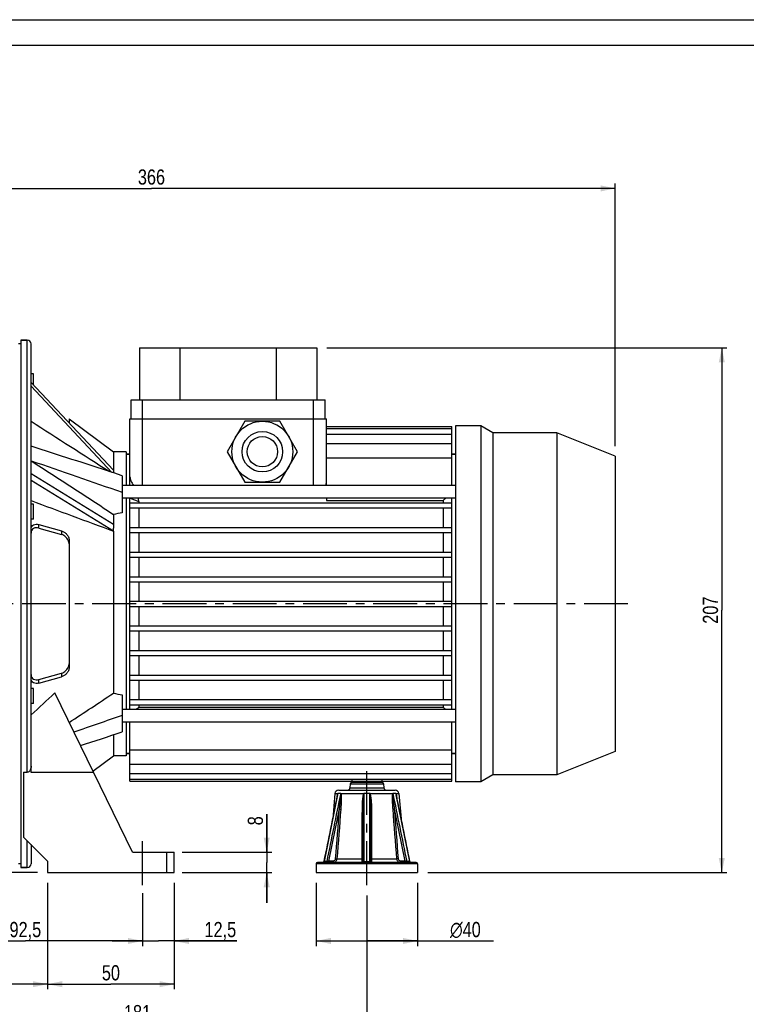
# Model space of a CAD drawing. Header units: millimetres. Extents: x 0 to 841, y 0 to 594.
# Tile 6 of 11: x 267 to 553, y 206 to 594. Entities that reach past the tile are written whole.
import ezdxf

# ---------------------------------------------------------------- set-up
doc = ezdxf.new("R2010")
doc.units = ezdxf.units.MM
doc.header["$LTSCALE"] = 46.2
doc.linetypes.add('CENTER', pattern=[0.6, 0.375, -0.075, 0.075, -0.075])
doc.layers.get('0').update_dxf_attribs({"linetype": 'CONTINUOUS'})
for name, color, linetype in [('ASSI', 7, 'CONTINUOUS'), ('GEOM', 7, 'CONTINUOUS'), ('QUOTE', 7, 'CONTINUOUS')]:
    doc.layers.add(name, color=color, linetype=linetype)
doc.styles.get("Standard").update_dxf_attribs({"font": 'txt', "width": 0.8})
doc.styles.add('TEXTSTYLE_1', font='gdt', dxfattribs={"width": 0.8})
doc.dimstyles.new('DIMSTYLE_1', dxfattribs={"dimtxt": 6, "dimasz": 5.8, "dimexe": 1, "dimexo": 2, "dimgap": 0.75, "dimtad": 1, "dimdec": 3, "dimtxsty": 'Standard', "dimblk": '_FILLED', "dimblk1": '_FILLED', "dimblk2": '_FILLED', "dimcen": 0.09, "dimadec": 3, "dimazin": 2, "dimtp": 0.3, "dimtm": 0.3, "dimtfac": 1, "dimtdec": 3, "dimtofl": 0, "dimtmove": 0, "dimatfit": 3, "dimldrblk": '_FILLED', "dimfxl": 0, "dimtolj": 1, "dimarcsym": 0})
doc.dimstyles.new('DIMSTYLE_2', dxfattribs={"dimtxt": 6, "dimasz": 5.8, "dimexe": 1, "dimexo": 2, "dimgap": 0.75, "dimtad": 1, "dimdec": 3, "dimtxsty": 'Standard', "dimblk": '_FILLED', "dimblk1": '_FILLED', "dimblk2": '_FILLED', "dimcen": 0.09, "dimadec": 3, "dimazin": 2, "dimtp": 0.2, "dimtm": 0.2, "dimtfac": 1, "dimtdec": 3, "dimtofl": 0, "dimtmove": 0, "dimatfit": 3, "dimldrblk": '_FILLED', "dimfxl": 0, "dimtolj": 1, "dimarcsym": 0})
doc.dimstyles.new('DIMSTYLE_3', dxfattribs={"dimtxt": 6, "dimasz": 5.8, "dimexe": 1, "dimexo": 2, "dimgap": 0.75, "dimtad": 1, "dimdec": 3, "dimtxsty": 'Standard', "dimblk": '_FILLED', "dimblk1": '_FILLED', "dimblk2": '_FILLED', "dimcen": 0.09, "dimadec": 3, "dimazin": 2, "dimtp": 0.5, "dimtm": 0.5, "dimtfac": 1, "dimtdec": 3, "dimtofl": 0, "dimtmove": 0, "dimatfit": 3, "dimldrblk": '_FILLED', "dimfxl": 0, "dimtolj": 1, "dimarcsym": 0})

# ---------------------------------------------------------------- blocks, each defined once
blk = doc.blocks.new('_FILLED')
at = {"color": 0, "linetype": 'ByBlock'}
blk.add_solid([(0, 0), (-1, 0.207), (-1, -0.207)], dxfattribs=at)
blk = doc.blocks.new('*D5')
at = {"layer": 'QUOTE', "color": 2, "linetype": 'Continuous'}
for p, q in [((363.98, 265.59), (363.98, 280.63)), ((363.98, 280.63), (363.98, 261.59)), ((330.61, 265.59), (365.98, 265.59)), ((363.98, 245.59), (363.98, 261.59)), ((330.58, 257.59), (365.98, 257.59)), ((363.98, 257.59), (363.98, 245.59))]:
    blk.add_line(p, q, dxfattribs=at)
at = {"layer": 'QUOTE', "color": 2, "linetype": 'Continuous', "xscale": 5.8, "yscale": 5.8, "zscale": 5.8}
for p, rotation in [((363.98, 265.59), 270), ((363.98, 257.59), 90)]:
    blk.add_blockref('_FILLED', p, dxfattribs=dict(at, rotation=rotation))
at = {"layer": 'QUOTE', "color": 2, "linetype": 'Continuous', "insert": (356.48, 276.23), "char_height": 6, "width": 6.6, "attachment_point": 1, "rotation": 90, "line_spacing_factor": 0.9}
blk.add_mtext('8', dxfattribs=at)
blk = doc.blocks.new('*D6')
at = {"layer": 'QUOTE', "color": 2, "linetype": 'Continuous'}
for p, q in [((327.5, 253.59), (327.5, 228.61)), ((315, 248.59), (315, 228.61)), ((315, 230.61), (303, 230.61)), ((303, 230.61), (321.25, 230.61)), ((352.14, 230.61), (321.25, 230.61)), ((327.5, 230.61), (352.14, 230.61))]:
    blk.add_line(p, q, dxfattribs=at)
at = {"layer": 'QUOTE', "color": 2, "linetype": 'Continuous', "xscale": 5.8, "yscale": 5.8, "zscale": 5.8}
blk.add_blockref('_FILLED', (315, 230.61), dxfattribs=at)
at = {"layer": 'QUOTE', "color": 2, "linetype": 'Continuous', "xscale": 5.8, "yscale": 5.8, "zscale": 5.8, "rotation": 180}
blk.add_blockref('_FILLED', (327.5, 230.61), dxfattribs=at)
at = {"layer": 'QUOTE', "color": 2, "linetype": 'Continuous', "insert": (339.44, 238.11), "char_height": 6, "width": 19.05, "attachment_point": 1, "line_spacing_factor": 0.9}
blk.add_mtext('12,5', dxfattribs=at)
blk = doc.blocks.new('*D7')
at = {"layer": 'QUOTE', "color": 2, "linetype": 'Continuous'}
for p, q in [((222.5, 267.63), (222.5, 228.61)), ((315, 249.51), (315, 228.61)), ((222.5, 230.61), (268.75, 230.61)), ((315, 230.61), (268.75, 230.61))]:
    blk.add_line(p, q, dxfattribs=at)
at = {"layer": 'QUOTE', "color": 2, "linetype": 'Continuous', "xscale": 5.8, "yscale": 5.8, "zscale": 5.8, "rotation": 180}
blk.add_blockref('_FILLED', (222.5, 230.61), dxfattribs=at)
at = {"layer": 'QUOTE', "color": 2, "linetype": 'Continuous', "xscale": 5.8, "yscale": 5.8, "zscale": 5.8}
blk.add_blockref('_FILLED', (315, 230.61), dxfattribs=at)
at = {"layer": 'QUOTE', "color": 2, "linetype": 'Continuous', "insert": (268.75, 238.11), "char_height": 6, "width": 22.65, "attachment_point": 2, "line_spacing_factor": 0.9}
blk.add_mtext('92,5', dxfattribs=at)
blk = doc.blocks.new('*D9')
at = {"layer": 'QUOTE', "color": 2, "linetype": 'Continuous'}
for p, q in [((135.5, 337.09), (135.5, 211.56)), ((277.5, 253.59), (277.5, 211.56)), ((135.5, 213.56), (206.5, 213.56)), ((277.5, 213.56), (206.5, 213.56))]:
    blk.add_line(p, q, dxfattribs=at)
at = {"layer": 'QUOTE', "color": 2, "linetype": 'Continuous', "xscale": 5.8, "yscale": 5.8, "zscale": 5.8, "rotation": 180}
blk.add_blockref('_FILLED', (135.5, 213.56), dxfattribs=at)
at = {"layer": 'QUOTE', "color": 2, "linetype": 'Continuous', "xscale": 5.8, "yscale": 5.8, "zscale": 5.8}
blk.add_blockref('_FILLED', (277.5, 213.56), dxfattribs=at)
at = {"layer": 'QUOTE', "color": 2, "linetype": 'Continuous', "insert": (206.5, 221.06), "char_height": 6, "width": 16.8, "attachment_point": 2, "line_spacing_factor": 0.9}
blk.add_mtext('142', dxfattribs=at)
blk = doc.blocks.new('*D10')
at = {"layer": 'QUOTE', "color": 2, "linetype": 'Continuous'}
for p, q in [((277.5, 253.59), (277.5, 211.56)), ((327.5, 253.59), (327.5, 211.56)), ((277.5, 213.56), (302.5, 213.56)), ((327.5, 213.56), (302.5, 213.56))]:
    blk.add_line(p, q, dxfattribs=at)
at = {"layer": 'QUOTE', "color": 2, "linetype": 'Continuous', "xscale": 5.8, "yscale": 5.8, "zscale": 5.8, "rotation": 180}
blk.add_blockref('_FILLED', (277.5, 213.56), dxfattribs=at)
at = {"layer": 'QUOTE', "color": 2, "linetype": 'Continuous', "xscale": 5.8, "yscale": 5.8, "zscale": 5.8}
blk.add_blockref('_FILLED', (327.5, 213.56), dxfattribs=at)
at = {"layer": 'QUOTE', "color": 2, "linetype": 'Continuous', "insert": (302.5, 221.06), "char_height": 6, "width": 13.2, "attachment_point": 2, "line_spacing_factor": 0.9}
blk.add_mtext('50', dxfattribs=at)
blk = doc.blocks.new('*D11')
at = {"layer": 'QUOTE', "color": 2, "linetype": 'Continuous'}
for p, q in [((403.5, 248.59), (403.5, 195.84)), ((222.5, 244.72), (222.5, 195.84)), ((222.5, 197.84), (313, 197.84)), ((403.5, 197.84), (313, 197.84))]:
    blk.add_line(p, q, dxfattribs=at)
at = {"layer": 'QUOTE', "color": 2, "linetype": 'Continuous', "xscale": 5.8, "yscale": 5.8, "zscale": 5.8, "rotation": 180}
blk.add_blockref('_FILLED', (222.5, 197.84), dxfattribs=at)
at = {"layer": 'QUOTE', "color": 2, "linetype": 'Continuous', "xscale": 5.8, "yscale": 5.8, "zscale": 5.8}
blk.add_blockref('_FILLED', (403.5, 197.84), dxfattribs=at)
at = {"layer": 'QUOTE', "color": 2, "linetype": 'Continuous', "insert": (313, 205.34), "char_height": 6, "width": 12.6, "attachment_point": 2, "line_spacing_factor": 0.9}
blk.add_mtext('181', dxfattribs=at)
blk = doc.blocks.new('*D13')
at = {"layer": 'QUOTE', "color": 2, "linetype": 'Continuous'}
for p, q in [((135.5, 390.09), (135.5, 529.45)), ((501.5, 425.8), (501.5, 529.45)), ((135.5, 527.45), (318.5, 527.45)), ((501.5, 527.45), (318.5, 527.45))]:
    blk.add_line(p, q, dxfattribs=at)
at = {"layer": 'QUOTE', "color": 2, "linetype": 'Continuous', "xscale": 5.8, "yscale": 5.8, "zscale": 5.8, "rotation": 180}
blk.add_blockref('_FILLED', (135.5, 527.45), dxfattribs=at)
at = {"layer": 'QUOTE', "color": 2, "linetype": 'Continuous', "xscale": 5.8, "yscale": 5.8, "zscale": 5.8}
blk.add_blockref('_FILLED', (501.5, 527.45), dxfattribs=at)
at = {"layer": 'QUOTE', "color": 2, "linetype": 'Continuous', "insert": (318.5, 534.95), "char_height": 6, "width": 19.8, "attachment_point": 2, "line_spacing_factor": 0.9}
blk.add_mtext('366', dxfattribs=at)
blk = doc.blocks.new('*D14')
at = {"layer": 'QUOTE', "color": 2, "linetype": 'Continuous'}
for p, q in [((126.43, 363.59), (85.95, 363.59)), ((87.95, 363.59), (87.95, 310.59)), ((87.95, 257.59), (87.95, 310.59)), ((273.5, 257.59), (85.95, 257.59))]:
    blk.add_line(p, q, dxfattribs=at)
at = {"layer": 'QUOTE', "color": 2, "linetype": 'Continuous', "xscale": 5.8, "yscale": 5.8, "zscale": 5.8}
for p, rotation in [((87.95, 363.59), 90), ((87.95, 257.59), 270)]:
    blk.add_blockref('_FILLED', p, dxfattribs=dict(at, rotation=rotation))
at = {"layer": 'QUOTE', "color": 2, "linetype": 'Continuous', "insert": (80.45, 310.59), "char_height": 6, "width": 16.2, "attachment_point": 2, "rotation": 90, "line_spacing_factor": 0.9}
blk.add_mtext('106', dxfattribs=at)
blk = doc.blocks.new('*D16')
at = {"layer": 'QUOTE', "color": 2, "linetype": 'Continuous'}
for p, q in [((201, 486.59), (69.66, 486.59)), ((71.66, 486.59), (71.66, 372.09)), ((71.66, 257.59), (71.66, 372.09)), ((273.5, 257.59), (69.66, 257.59))]:
    blk.add_line(p, q, dxfattribs=at)
at = {"layer": 'QUOTE', "color": 2, "linetype": 'Continuous', "xscale": 5.8, "yscale": 5.8, "zscale": 5.8}
for p, rotation in [((71.66, 486.59), 90), ((71.66, 257.59), 270)]:
    blk.add_blockref('_FILLED', p, dxfattribs=dict(at, rotation=rotation))
at = {"layer": 'QUOTE', "color": 2, "linetype": 'Continuous', "insert": (64.16, 372.09), "char_height": 6, "width": 19.8, "attachment_point": 2, "rotation": 90, "line_spacing_factor": 0.9}
blk.add_mtext('229', dxfattribs=at)
blk = doc.blocks.new('*D19')
at = {"layer": 'QUOTE', "color": 2, "linetype": 'Continuous'}
for p, q in [((383.5, 253.59), (383.5, 228.61)), ((423.5, 253.59), (423.5, 228.61)), ((383.5, 230.61), (403.5, 230.61)), ((423.5, 230.61), (403.5, 230.61)), ((403.5, 230.61), (453.52, 230.61))]:
    blk.add_line(p, q, dxfattribs=at)
at = {"layer": 'QUOTE', "color": 2, "linetype": 'Continuous', "xscale": 5.8, "yscale": 5.8, "zscale": 5.8, "rotation": 180}
blk.add_blockref('_FILLED', (383.5, 230.61), dxfattribs=at)
at = {"layer": 'QUOTE', "color": 2, "linetype": 'Continuous', "xscale": 5.8, "yscale": 5.8, "zscale": 5.8}
blk.add_blockref('_FILLED', (423.5, 230.61), dxfattribs=at)
at = {"layer": 'QUOTE', "color": 2, "linetype": 'Continuous', "insert": (436.32, 238.11), "char_height": 6, "width": 25.8, "attachment_point": 1, "line_spacing_factor": 0.9, "style": 'TEXTSTYLE_1'}
blk.add_mtext('{\\Fgdt;n}\\Ftxt;40', dxfattribs=at)
blk = doc.blocks.new('*D20')
at = {"layer": 'QUOTE', "color": 2, "linetype": 'Continuous'}
for p, q in [((387.75, 464.59), (545.55, 464.59)), ((543.55, 464.59), (543.55, 361.09)), ((543.55, 257.59), (543.55, 361.09)), ((427.5, 257.59), (545.55, 257.59))]:
    blk.add_line(p, q, dxfattribs=at)
at = {"layer": 'QUOTE', "color": 2, "linetype": 'Continuous', "xscale": 5.8, "yscale": 5.8, "zscale": 5.8}
for p, rotation in [((543.55, 464.59), 90), ((543.55, 257.59), 270)]:
    blk.add_blockref('_FILLED', p, dxfattribs=dict(at, rotation=rotation))
at = {"layer": 'QUOTE', "color": 2, "linetype": 'Continuous', "insert": (536.05, 361.09), "char_height": 6, "width": 19.8, "attachment_point": 2, "rotation": 90, "line_spacing_factor": 0.9}
blk.add_mtext('207', dxfattribs=at)

msp = doc.modelspace()

# ---------------------------------------------------------------- linework, layer by layer
at = {"color": 7, "linetype": 'Continuous'}
for p, q in [((0, 594), (840, 594)), ((10, 584), (830, 584))]:
    msp.add_line(p, q, dxfattribs=at)
at = {"layer": 'ASSI', "color": 7, "linetype": 'Continuous'}
for p, q in [((267.0042, 466.0915), (266.0042, 466.0915)), ((267.0042, 467.5915), (267.0042, 259.5915)), ((267.0042, 467.5915), (269.5042, 467.5915)), ((272.0042, 454.3601), (271.0042, 454.3601)), ((272.0042, 449.8779), (272.0042, 454.359)), ((310.5042, 436.5915), (310.5042, 444.0915)), ((310.5042, 444.0915), (387.0042, 444.0915)), ((387.0042, 436.5915), (387.0042, 444.0915)), ((286.0042, 436.5146), (303.5042, 423.5915)), ((448.5042, 433.7915), (438.5042, 433.7915)), ((438.5042, 433.7915), (438.5042, 293.3915)), ((448.5042, 433.7915), (448.5042, 293.3915)), ((453.1807, 431.0915), (448.5042, 433.7915)), ((478.5042, 431.0915), (453.1807, 431.0915)), ((453.1807, 431.0915), (453.1807, 296.0915)), ((501.5042, 421.7989), (478.5042, 431.0915)), ((478.5042, 431.0915), (478.5042, 296.0915)), ((308.5042, 423.5915), (303.5042, 423.5915)), ((308.5042, 423.5915), (308.5042, 410.2857)), ((308.5042, 422.5915), (310.0042, 422.5915)), ((437.0042, 422.5915), (438.5042, 422.5915)), ((501.5042, 421.7989), (501.5042, 305.3841)), ((438.5042, 410.2857), (307.0042, 410.2857)), ((438.5042, 405.2857), (307.0042, 405.2857)), ((308.5042, 405.2857), (308.5042, 321.8973)), ((272.0042, 402.9464), (271.0042, 402.9464)), ((272.0042, 396.947), (272.0042, 402.9458)), ((272.0042, 396.9464), (271.0042, 396.9464)), ((272.0042, 330.2366), (271.0042, 330.2366)), ((272.0042, 324.2366), (272.0042, 330.2366)), ((272.0042, 324.2366), (271.0042, 324.2366)), ((438.5042, 321.8973), (307.0042, 321.8973)), ((438.5042, 316.8973), (307.0042, 316.8973)), ((308.5042, 316.8973), (308.5042, 303.5915)), ((295.3921, 297.601), (303.5042, 303.5915)), ((308.5042, 303.5915), (303.5042, 303.5915)), ((308.5042, 304.5915), (310.0042, 304.5915)), ((437.0042, 304.5915), (438.5042, 304.5915)), ((501.5042, 305.3841), (478.5042, 296.0915)), ((453.1807, 296.0915), (448.5042, 293.3915)), ((478.5042, 296.0915), (453.1807, 296.0915)), ((310.0042, 293.5915), (437.0042, 293.5915)), ((397.5881, 294.4141), (397.5881, 293.5915)), ((409.4202, 294.4141), (409.4202, 293.5915)), ((448.5042, 293.3915), (438.5042, 293.3915)), ((390.8841, 288.7226), (390.0164, 278.8314)), ((416.1243, 288.7226), (416.9919, 278.8314)), ((267.0042, 261.0915), (266.0042, 261.0915)), ((383.5042, 261.0915), (383.5042, 257.5915)), ((423.5042, 261.0915), (423.5042, 257.5915)), ((267.0042, 259.5915), (269.5042, 259.5915)), ((383.5042, 257.5915), (423.5042, 257.5915))]:
    msp.add_line(p, q, dxfattribs=at)
at = {"layer": 'ASSI', "color": 9, "linetype": 'Continuous'}
for p, q in [((315.0042, 436.5915), (315.0042, 444.0915)), ((382.5042, 436.5915), (382.5042, 444.0915))]:
    msp.add_line(p, q, dxfattribs=at)
at = {"layer": 'ASSI', "color": 2, "linetype": 'CENTER'}
for p, q in [((506.5042, 363.5915), (130.4324, 363.5915)), ((403.5042, 252.5915), (403.5042, 298.0915)), ((315.0042, 252.5915), (315.0042, 270.5915))]:
    msp.add_line(p, q, dxfattribs=at)
at = {"layer": 'GEOM', "color": 7, "linetype": 'Continuous'}
for p, q in [((269.5042, 467.5915), (267.0042, 467.5915)), ((271.0042, 297.0915), (271.0042, 466.0907)), ((313.7542, 464.5915), (313.7542, 444.0915)), ((313.7542, 464.5915), (383.7542, 464.5915)), ((329.7542, 464.5915), (329.7542, 444.0915)), ((367.7542, 464.5915), (367.7542, 444.0915)), ((383.7542, 464.5915), (383.7542, 444.0915)), ((303.5135, 416.2848), (271.0042, 450.944)), ((302.8877, 415.4519), (271.0042, 449.444)), ((286.0042, 436.5146), (286.0042, 434.9521)), ((310.0042, 410.2857), (310.0042, 436.5915)), ((310.0042, 436.5915), (387.5042, 436.5915)), ((355.326, 435.5915), (348.3978, 423.5915)), ((369.1824, 435.5915), (355.326, 435.5915)), ((376.1106, 423.5915), (369.1824, 435.5915)), ((387.5042, 410.2857), (387.5042, 436.5915)), ((387.5042, 433.5915), (437.0042, 433.5915)), ((387.5042, 432.7689), (437.0042, 432.7689)), ((437.0042, 410.2857), (437.0042, 433.5915)), ((387.5042, 430.553), (437.0042, 430.553)), ((303.5042, 423.5915), (303.5092, 416.2867)), ((348.3978, 423.5915), (355.326, 411.5915)), ((369.1824, 411.5915), (376.1106, 423.5915)), ((387.5042, 426.7895), (437.0042, 426.7895)), ((310.0042, 422.5915), (308.5042, 422.5915)), ((387.5042, 421.1759), (437.0042, 421.1759)), ((438.5042, 422.5915), (437.0042, 422.5915)), ((303.5142, 394.8798), (271.0042, 414.8905)), ((303.51, 392.2842), (271.0042, 412.2925)), ((303.6447, 415.2063), (303.1597, 415.3637)), ((307.0042, 414.116), (303.6447, 415.2063)), ((307.0042, 414.116), (307.0042, 399.5458)), ((355.326, 411.5915), (369.1824, 411.5915)), ((310.0042, 321.8973), (310.0042, 405.3108)), ((310.0657, 405.2857), (313.4683, 403.8966)), ((387.5042, 405.2857), (387.5042, 404.3954)), ((387.5042, 404.3954), (433.5401, 404.3954)), ((433.5401, 404.3954), (433.5401, 403.3915)), ((437.0042, 321.8973), (437.0042, 405.2857)), ((310.0042, 403.3915), (437.0042, 403.3915)), ((310.0042, 401.3915), (437.0042, 401.3915)), ((313.4607, 403.8966), (313.4683, 403.3915)), ((313.4683, 401.3915), (313.4683, 393.6915)), ((433.5401, 401.3915), (433.5401, 393.6915)), ((303.5042, 398.8184), (303.5097, 394.8811)), ((274.0042, 394.8891), (283.0042, 392.3457)), ((274.0042, 393.462), (283.0042, 390.9186)), ((303.5042, 392.2838), (303.5042, 328.3646)), ((310.0042, 393.6915), (437.0042, 393.6915)), ((286.0042, 388.7027), (286.0042, 338.4803)), ((310.0042, 391.6915), (437.0042, 391.6915)), ((313.4683, 391.6915), (313.4683, 383.9915)), ((433.5401, 391.6915), (433.5401, 383.9915)), ((310.0042, 383.9915), (437.0042, 383.9915)), ((310.0042, 381.9915), (437.0042, 381.9915)), ((313.4683, 381.9915), (313.4683, 374.2915)), ((433.5401, 381.9915), (433.5401, 374.2915)), ((310.0042, 374.2915), (437.0042, 374.2915)), ((310.0042, 372.2915), (437.0042, 372.2915)), ((313.4683, 372.2915), (313.4683, 364.5915)), ((433.5401, 372.2915), (433.5401, 364.5915)), ((310.0042, 364.5915), (437.0042, 364.5915)), ((310.0042, 362.5915), (437.0042, 362.5915)), ((313.4683, 362.5915), (313.4683, 354.8915)), ((433.5401, 362.5915), (433.5401, 354.8915)), ((310.0042, 354.8915), (437.0042, 354.8915)), ((310.0042, 352.8915), (437.0042, 352.8915)), ((313.4683, 352.8915), (313.4683, 345.1915)), ((433.5401, 352.8915), (433.5401, 345.1915)), ((310.0042, 345.1915), (437.0042, 345.1915)), ((310.0042, 343.1915), (437.0042, 343.1915)), ((313.4683, 343.1915), (313.4683, 335.4915)), ((433.5401, 343.1915), (433.5401, 335.4915)), ((274.0042, 333.721), (283.0042, 336.2644)), ((274.0042, 332.2939), (283.0042, 334.8373)), ((310.0042, 335.4915), (437.0042, 335.4915)), ((310.0042, 333.4915), (437.0042, 333.4915)), ((313.4683, 333.4915), (313.4683, 325.7915)), ((433.5401, 333.4915), (433.5401, 325.7915)), ((311.0042, 265.5915), (280.3616, 328.4181)), ((307.0042, 327.6372), (307.0042, 313.0671)), ((310.0042, 325.7915), (437.0042, 325.7915)), ((310.0042, 323.7915), (437.0042, 323.7915)), ((313.4683, 323.7915), (313.4683, 322.7876)), ((313.4683, 322.7876), (433.5401, 322.7876)), ((433.5401, 323.7915), (433.5401, 322.7876)), ((310.0042, 293.5915), (310.0042, 316.8973)), ((437.0042, 293.5915), (437.0042, 316.8973)), ((303.5042, 311.9311), (303.5042, 303.5915)), ((310.0042, 304.5915), (308.5042, 304.5915)), ((310.0042, 306.0071), (437.0042, 306.0071)), ((438.5042, 304.5915), (437.0042, 304.5915)), ((310.0042, 300.3935), (437.0042, 300.3935)), ((268.0042, 297.1385), (269.5042, 297.1385)), ((268.0042, 297.1385), (268.0042, 271.5915)), ((295.6406, 297.0915), (271.0042, 297.0915)), ((310.0042, 296.63), (437.0042, 296.63)), ((310.0042, 294.4141), (437.0042, 294.4141)), ((396.9642, 292.6351), (396.8216, 291.0043)), ((409.546, 293.0915), (397.4623, 293.0915)), ((410.0441, 292.6351), (410.1868, 291.0043)), ((391.9271, 288.2103), (386.5891, 261.9918)), ((392.3783, 290.0915), (414.6298, 290.0915)), ((420.4192, 261.9918), (415.0812, 288.2103)), ((402.0042, 262.0915), (402.0042, 282.6657)), ((405.0042, 282.6657), (405.0042, 262.0915)), ((268.0042, 271.5915), (277.5042, 262.0915)), ((271.0042, 268.5915), (271.0042, 261.092)), ((311.0042, 265.5915), (327.5042, 265.5915)), ((327.5042, 257.5915), (327.5042, 265.5915)), ((277.5042, 262.0915), (277.5042, 257.5915)), ((423.0042, 261.5915), (384.0042, 261.5915)), ((386.1503, 261.5941), (386.0992, 261.5915)), ((386.5891, 261.9918), (386.5773, 261.9452)), ((420.4311, 261.9452), (420.4192, 261.9918)), ((269.5042, 259.5915), (267.0042, 259.5915)), ((277.5042, 257.5915), (327.5042, 257.5915))]:
    msp.add_line(p, q, dxfattribs=at)
at = {"layer": 'GEOM', "color": 9, "linetype": 'Continuous'}
for p, q in [((269.5042, 297.1385), (269.5042, 467.5915)), ((315.0042, 410.2857), (315.0042, 436.5915)), ((382.5042, 410.2857), (382.5042, 436.5915)), ((274.0042, 393.462), (274.0042, 394.8891)), ((283.0042, 392.3457), (283.0042, 390.9186)), ((283.0042, 336.2644), (283.0042, 334.8373)), ((274.0042, 332.2939), (274.0042, 333.721)), ((396.9642, 292.6351), (410.0441, 292.6351)), ((390.8841, 288.7226), (392.0088, 288.7226)), ((391.9722, 288.2011), (392.1214, 288.9341)), ((392.1214, 288.9341), (393.1616, 288.9341)), ((393.2462, 288.7226), (402.2668, 288.7226)), ((396.8216, 291.0043), (410.1868, 291.0043)), ((402.4639, 288.9341), (404.5444, 288.9341)), ((404.7416, 288.7226), (413.7621, 288.7226)), ((413.8467, 288.9341), (414.8869, 288.9341)), ((414.8869, 288.9341), (415.036, 288.2017)), ((414.9995, 288.7226), (416.1243, 288.7226)), ((269.5042, 259.5915), (269.5042, 270.0915)), ((324.5042, 257.5915), (324.5042, 265.5915)), ((423.5042, 261.0915), (383.5042, 261.0915)), ((387.6655, 261.9773), (386.6389, 261.9773)), ((390.1799, 262.0915), (388.3695, 262.0915)), ((391.6948, 262.9604), (401.5689, 262.9604)), ((402.4777, 261.9773), (404.5306, 261.9773)), ((405.4394, 262.9604), (415.3135, 262.9604)), ((418.6388, 262.0915), (416.8284, 262.0915)), ((420.3694, 261.9773), (419.3429, 261.9773))]:
    msp.add_line(p, q, dxfattribs=at)
at = {"layer": 'GEOM', "color": 7, "linetype": 'Continuous'}
for points in [[(386.5773, 261.9452), (386.559, 261.8952), (386.5355, 261.8474), (386.5071, 261.8024), (386.4741, 261.7607), (386.4368, 261.7227), (386.3957, 261.6889), (386.3512, 261.6597), (386.3039, 261.6354), (386.2543, 261.6162), (386.2029, 261.6024), (386.1503, 261.5941)], [(420.7541, 261.6162), (420.7044, 261.6354), (420.6571, 261.6597), (420.6127, 261.6889), (420.5716, 261.7227), (420.5343, 261.7607), (420.5012, 261.8024), (420.4728, 261.8474), (420.4493, 261.8952), (420.4311, 261.9452)], [(420.9092, 261.5915), (420.8581, 261.5941), (420.8055, 261.6024), (420.7541, 261.6162)]]:
    msp.add_lwpolyline(points, dxfattribs=at)
for radius in [12, 6]:
    msp.add_circle((362.2542, 423.5915), radius, dxfattribs=at)
at = {"layer": 'GEOM', "color": 9, "linetype": 'Continuous'}
msp.add_circle((362.2542, 423.5915), 8, dxfattribs=at)
at = {"layer": 'GEOM', "color": 7, "linetype": 'Continuous'}
for centre, radius, start, end in [((269.5042, 466.0915), 1.5, 0, 90), ((320.6116, 415.5648), 17.1075, 177.581304, 180.039506), ((276.2167, 415.5516), 27.2875, 359.371672, 0.003017), ((609.3561, 186.3907), 280.0666, 128.594372, 128.885416), ((217.6825, 393.6316), 85.8227, 359.109913, 359.82432), ((357.8984, 393.5878), 54.3941, 178.637486, 180.231024), ((5.5902, 619.2534), 400.1055, 311.556622, 313.37317), ((-494.0132, 1518.1252), 1432.3283, 302.9965083, 303.834638), ((137.6523, 540.7923), 280.0666, 308.594372, 308.885416), ((609.3561, 540.7923), 280.0666, 231.114584, 231.405628), ((397.4623, 292.5915), 0.5, 90, 175), ((409.546, 292.5915), 0.5, 5, 90), ((392.3783, 288.5915), 1.5, 90, 174.986886), ((395.8254, 291.0915), 1, 270, 355), ((411.183, 291.0915), 1, 185, 270), ((414.63, 288.5915), 1.5, 5.013114, 90), ((269.5042, 261.0915), 1.5, 270, 360), ((384.0042, 261.0915), 0.5, 90, 180), ((401.5042, 262.0915), 0.5, 269.996873, 360), ((405.5042, 262.0915), 0.5, 180.002281, 270), ((423.0042, 261.0915), 0.5, 0, 90)]:
    msp.add_arc(centre, radius, start, end, dxfattribs=at)
at = {"layer": 'GEOM', "color": 9, "linetype": 'Continuous'}
for centre, radius, start, end in [((401.879, 286.2866), 10.1795, 168.809273, 170.009822), ((396.0625, 287.4904), 4.1972, 159.882018, 163.869547), ((397.7221, 288.9928), 4.5609, 180.737526, 184.228114), ((409.5936, 282.0896), 9.8833, 136.169219, 137.845477), ((417.7513, 310.719), 26.9001, 234.856119, 235.101281), ((422.0502, 281.516), 20.9439, 159.256426, 160.066219), ((384.9619, 281.5174), 20.94, 19.933707, 20.743653), ((397.4151, 282.0899), 9.8828, 42.154485, 43.830825), ((387.261, 313.5663), 30.3773, 304.913843, 305.130984), ((409.2862, 288.9928), 4.5609, 355.771893, 359.262465), ((410.9462, 287.4905), 4.1969, 16.130326, 20.118144), ((403.9852, 286.0789), 11.3422, 10.10822, 10.490094), ((388.4297, 262.7767), 1.1851, 270.011444, 274.57319)]:
    msp.add_arc(centre, radius, start, end, dxfattribs=at)
at = {"layer": 'GEOM', "color": 7, "linetype": 'Continuous'}
for major_axis, start_param, end_param in [((288.8427, 18.4562), 2.18637104, 2.20142934), ((288.8427, -18.4562), -2.20142934, -2.18637104)]:
    msp.add_ellipse((476.7683, 363.5915), major_axis=major_axis, ratio=0.19765393, start_param=start_param, end_param=end_param, dxfattribs=at)
for points in [[(271.0042, 435.576), (281.3501, 428.9585), (291.697, 422.3426), (302.0438, 415.7265)], [(303.1597, 415.3637), (292.4416, 418.842), (281.723, 422.3187), (271.0042, 425.7945)], [(271.0042, 420.0431), (283.0058, 415.8983), (295.0062, 411.75), (307.0042, 407.5947)], [(271.0042, 404.2858), (281.8392, 400.2845), (292.6752, 396.286), (303.51, 392.2842)], [(307.0042, 319.5883), (300.6345, 317.3823), (294.2642, 315.1783), (287.8934, 312.9757)], [(290.4662, 307.7007), (295.979, 309.4891), (301.4916, 311.2778), (307.0042, 313.0671)]]:
    msp.add_open_spline(points, degree=3, dxfattribs=at)
for points, knots in [([(271.0042, 420.0431), (276.4525, 416.5518), (287.327, 409.5398), (298.1345, 402.4244), (303.5042, 398.8184)], [0, 0, 0, 0, 0.50011398, 1, 1, 1, 1]), ([(310.0042, 413.6359), (310.0042, 413.3876), (310.1011, 412.8488), (310.5285, 411.7006), (311.0267, 410.8529), (311.4075, 410.2857)], [0, 0, 0, 0, 0.20293657, 0.44152536, 1, 1, 1, 1]), ([(387.2922, 410.2855), (387.3267, 410.3657), (387.445, 410.6782), (387.5042, 411.0147), (387.5042, 411.2616)], [0, 0, 0, 0, 0.26108274, 1, 1, 1, 1]), ([(313.4607, 403.8966), (313.4607, 404.0139), (313.4583, 404.477), (313.447, 404.9401), (313.4496, 405.2858)], [0, 0, 0, 0, 0.25338414, 1, 1, 1, 1]), ([(271.0042, 392.9448), (271.0042, 393.3245), (271.1665, 394.0633), (271.9592, 394.824), (272.9769, 395.0777), (273.6657, 394.9848), (274.0042, 394.8891)], [0, 0, 0, 0, 0.27219412, 0.51160871, 0.74787743, 1, 1, 1, 1]), ([(274.0042, 393.462), (273.6657, 393.5576), (272.9769, 393.6506), (271.959, 393.3968), (271.1663, 392.6355), (271.0042, 391.8965), (271.0042, 391.5167)], [0, 0, 0, 0, 0.25208294, 0.48833298, 0.72776386, 1, 1, 1, 1]), ([(283.0042, 392.3457), (283.3747, 392.241), (284.1144, 391.9008), (285.0707, 391.0897), (285.7913, 390.0045), (286.0042, 389.1329), (286.0042, 388.7027)], [0, 0, 0, 0, 0.23062456, 0.48008413, 0.7422775, 1, 1, 1, 1]), ([(285.8797, 388.1117), (285.678, 388.8051), (284.8703, 390.015), (283.6367, 390.7398), (283.0042, 390.9186)], [0, 0, 0, 0, 0.52352525, 1, 1, 1, 1]), ([(286.0042, 387.2743), (286.0042, 387.3433), (285.9928, 387.626), (285.9394, 387.9065), (285.8797, 388.1117)], [0, 0, 0, 0, 0.24430513, 1, 1, 1, 1]), ([(283.0042, 336.2644), (283.6378, 336.4435), (284.8734, 337.1701), (285.6812, 338.3834), (285.8818, 339.0785)], [0, 0, 0, 0, 0.47648285, 1, 1, 1, 1]), ([(286.0042, 338.4803), (286.0042, 338.05), (285.7913, 337.1784), (285.0707, 336.0933), (284.1144, 335.2822), (283.3747, 334.942), (283.0042, 334.8373)], [0, 0, 0, 0, 0.25773344, 0.51991929, 0.76937557, 1, 1, 1, 1]), ([(285.8818, 339.0785), (285.9016, 339.1472), (285.9705, 339.4188), (286.0042, 339.7), (286.0042, 339.9087)], [0, 0, 0, 0, 0.25524783, 1, 1, 1, 1]), ([(271.0042, 335.6663), (271.0042, 335.2864), (271.1664, 334.5473), (271.9592, 333.7861), (272.977, 333.5324), (273.6658, 333.6254), (274.0042, 333.721)], [0, 0, 0, 0, 0.27229981, 0.51173168, 0.74795013, 1, 1, 1, 1]), ([(274.0042, 332.2939), (273.6657, 332.1982), (272.9769, 332.1053), (271.959, 332.359), (271.1664, 333.1198), (271.0042, 333.8586), (271.0042, 334.2382)], [0, 0, 0, 0, 0.25213845, 0.48842959, 0.72785066, 1, 1, 1, 1]), ([(271.0042, 299.5115), (271.0042, 299.2555), (270.9532, 298.7417), (270.7115, 298.0077), (270.3293, 297.4708), (269.891, 297.1927), (269.6323, 297.1385), (269.5042, 297.1385)], [0, 0, 0, 0, 0.25014746, 0.50014881, 0.74947341, 0.87474542, 1, 1, 1, 1])]:
    msp.add_open_spline(points, degree=3, knots=knots, dxfattribs=at)
at = {"layer": 'GEOM', "color": 9, "linetype": 'Continuous'}
for points in [[(386.6389, 261.9773), (388.416, 270.7187), (390.1934, 279.4601), (391.9722, 288.2011)], [(393.1616, 288.9341), (391.3261, 279.9492), (389.4953, 270.9634), (387.6655, 261.9773)], [(402.4777, 261.9773), (402.4747, 270.9629), (402.4709, 279.9485), (402.4639, 288.9341)], [(404.5444, 288.9341), (404.5374, 279.9485), (404.5336, 270.9629), (404.5306, 261.9773)], [(419.3429, 261.9773), (417.513, 270.9634), (415.6822, 279.9492), (413.8467, 288.9341)], [(415.036, 288.2017), (416.8148, 279.4604), (418.5923, 270.7189), (420.3694, 261.9773)], [(392.5576, 282.6657), (391.1606, 275.8078), (389.7648, 268.9497), (388.3695, 262.0915)], [(392.5576, 282.6657), (392.0543, 276.1119), (391.5517, 269.558), (391.0495, 263.0041)], [(393.1978, 282.622), (392.6965, 276.0682), (392.1955, 269.5143), (391.6948, 262.9604)], [(401.5771, 282.622), (401.5741, 276.0681), (401.5714, 269.5143), (401.5689, 262.9604)], [(405.4394, 262.9604), (405.437, 269.5143), (405.4343, 276.0681), (405.4312, 282.622)], [(415.3135, 262.9604), (414.8128, 269.5143), (414.3119, 276.0682), (413.8105, 282.622)], [(415.9588, 263.0041), (415.4567, 269.558), (414.954, 276.1119), (414.4507, 282.6657)], [(418.6388, 262.0915), (417.2435, 268.9497), (415.8477, 275.8078), (414.4507, 282.6657)]]:
    msp.add_open_spline(points, degree=3, dxfattribs=at)
for points, knots in [([(391.7297, 287.2417), (391.7389, 287.3097), (391.7767, 287.5805), (391.8182, 287.8508), (391.8539, 288.0525)], [0, 0, 0, 0, 0.25097665, 1, 1, 1, 1]), ([(391.8931, 288.2622), (391.9089, 288.3415), (391.9421, 288.4962), (391.9827, 288.6497), (392.0088, 288.7226)], [0, 0, 0, 0, 0.51085, 1, 1, 1, 1]), ([(391.9272, 288.2109), (391.9425, 288.286), (391.9742, 288.4351), (392.0095, 288.5836), (392.0305, 288.6565)], [0, 0, 0, 0, 0.50249193, 1, 1, 1, 1]), ([(392.0088, 288.7226), (392.0169, 288.7406), (392.051, 288.8128), (392.0899, 288.8828), (392.1214, 288.9341)], [0, 0, 0, 0, 0.24691731, 1, 1, 1, 1]), ([(392.0305, 288.6565), (392.0298, 288.6619), (392.0256, 288.6848), (392.0169, 288.7067), (392.0088, 288.7226)], [0, 0, 0, 0, 0.23431675, 1, 1, 1, 1]), ([(393.1737, 288.6565), (393.1781, 288.5962), (393.1798, 288.474), (393.1744, 288.2278), (393.1576, 287.9174), (393.1303, 287.5439), (393.0875, 287.0442), (393.0256, 286.419), (392.9429, 285.6686), (392.8538, 284.9178), (392.728, 283.9164), (392.6272, 283.1659), (392.5576, 282.6657)], [0, 0, 0, 0, 0.03010896, 0.06075671, 0.12261556, 0.18481762, 0.24719757, 0.37225986, 0.49756673, 0.62302938, 0.74860419, 1, 1, 1, 1]), ([(393.1616, 288.9341), (393.1676, 288.9166), (393.1933, 288.8451), (393.2225, 288.7749), (393.2462, 288.7226)], [0, 0, 0, 0, 0.24339703, 1, 1, 1, 1]), ([(393.1737, 288.6565), (393.1805, 288.6617), (393.206, 288.6822), (393.23, 288.7047), (393.2462, 288.7226)], [0, 0, 0, 0, 0.26192615, 1, 1, 1, 1]), ([(393.2462, 288.7226), (393.2641, 288.6671), (393.2898, 288.5504), (393.3257, 288.3095), (393.353, 287.999), (393.3722, 287.6219), (393.3855, 287.1135), (393.3858, 286.4746), (393.3695, 285.7059), (393.3408, 284.9356), (393.289, 283.9071), (393.2371, 283.1359), (393.1978, 282.622)], [0, 0, 0, 0, 0.0286122, 0.0584383, 0.11948548, 0.18137901, 0.24369203, 0.36898551, 0.49477823, 0.62085768, 0.74712266, 1, 1, 1, 1]), ([(402.2668, 288.7226), (402.1971, 288.6143), (402.0964, 288.3739), (401.9947, 288.0014), (401.9151, 287.6229), (401.8297, 287.1149), (401.7498, 286.4759), (401.681, 285.7067), (401.6324, 284.9361), (401.5892, 283.9081), (401.5774, 283.1363), (401.5771, 282.622)], [0, 0, 0, 0, 0.06252205, 0.12510409, 0.18766897, 0.25021725, 0.37526581, 0.50027566, 0.62525166, 0.75019751, 1, 1, 1, 1]), ([(402.3611, 288.6565), (402.3399, 288.5973), (402.3078, 288.4755), (402.2597, 288.2291), (402.2157, 287.9183), (402.1751, 287.5444), (402.1316, 287.0449), (402.0911, 286.4198), (402.0563, 285.6691), (402.0317, 284.9182), (402.01, 283.9171), (402.0042, 283.1662), (402.0042, 282.6657)], [0, 0, 0, 0, 0.0313617, 0.06268589, 0.12528335, 0.18784588, 0.25038533, 0.37541359, 0.50039521, 0.62534008, 0.75025395, 1, 1, 1, 1]), ([(405.0042, 282.6657), (405.0042, 283.1662), (404.9984, 283.9171), (404.9766, 284.9182), (404.9521, 285.6691), (404.9173, 286.4198), (404.8768, 287.0449), (404.8333, 287.5444), (404.7926, 287.9184), (404.7486, 288.2291), (404.7006, 288.4755), (404.6684, 288.5973), (404.6473, 288.6565)], [0, 0, 0, 0, 0.24974681, 0.37466107, 0.49960635, 0.62458838, 0.74961706, 0.81215675, 0.87471956, 0.93731702, 0.96864094, 1, 1, 1, 1]), ([(405.4312, 282.622), (405.431, 283.1364), (405.4192, 283.9081), (405.3759, 284.9362), (405.3273, 285.7067), (405.2585, 286.476), (405.1787, 287.1149), (405.0932, 287.6229), (405.0137, 288.0015), (404.9115, 288.3737), (404.8118, 288.6147), (404.7416, 288.7226)], [0, 0, 0, 0, 0.249806, 0.37475364, 0.49973148, 0.62474319, 0.74979367, 0.81234304, 0.87490888, 0.93749025, 1, 1, 1, 1]), ([(413.8105, 282.622), (413.7712, 283.1359), (413.7194, 283.9071), (413.6675, 284.9356), (413.6388, 285.7059), (413.6226, 286.4746), (413.6229, 287.1135), (413.6362, 287.6219), (413.6554, 287.999), (413.6826, 288.3095), (413.7186, 288.5503), (413.7443, 288.6671), (413.7621, 288.7226)], [0, 0, 0, 0, 0.25287745, 0.37914246, 0.50522193, 0.63101466, 0.75630817, 0.81862121, 0.88051476, 0.94156193, 0.97138802, 1, 1, 1, 1]), ([(413.7621, 288.7226), (413.7702, 288.7403), (413.8008, 288.8098), (413.8283, 288.8807), (413.8467, 288.9341)], [0, 0, 0, 0, 0.25667524, 1, 1, 1, 1]), ([(413.8347, 288.6565), (413.8279, 288.6617), (413.8023, 288.6822), (413.7784, 288.7047), (413.7621, 288.7226)], [0, 0, 0, 0, 0.26192663, 1, 1, 1, 1]), ([(414.4507, 282.6657), (414.3811, 283.1659), (414.2803, 283.9164), (414.1546, 284.9178), (414.0655, 285.6686), (413.9827, 286.419), (413.9208, 287.0442), (413.878, 287.5439), (413.8508, 287.9174), (413.834, 288.2278), (413.8286, 288.474), (413.8302, 288.5962), (413.8347, 288.6565)], [0, 0, 0, 0, 0.25139586, 0.37697068, 0.50243334, 0.62774022, 0.75280253, 0.81518249, 0.87738456, 0.9392434, 0.96989114, 1, 1, 1, 1]), ([(414.8869, 288.9341), (414.8975, 288.9168), (414.9383, 288.8481), (414.975, 288.777), (414.9995, 288.7226)], [0, 0, 0, 0, 0.25329063, 1, 1, 1, 1]), ([(414.9778, 288.6565), (414.9785, 288.6619), (414.9827, 288.6848), (414.9914, 288.7067), (414.9995, 288.7226)], [0, 0, 0, 0, 0.2343165, 1, 1, 1, 1]), ([(414.9778, 288.6565), (414.9988, 288.5836), (415.0341, 288.4351), (415.0658, 288.286), (415.0811, 288.2109)], [0, 0, 0, 0, 0.49750874, 1, 1, 1, 1]), ([(414.9995, 288.7226), (415.0322, 288.6312), (415.0802, 288.438), (415.1194, 288.2436), (415.1379, 288.144)], [0, 0, 0, 0, 0.48911404, 1, 1, 1, 1]), ([(415.1514, 288.0696), (415.1636, 288.0012), (415.2103, 287.7259), (415.2504, 287.4496), (415.2786, 287.2417)], [0, 0, 0, 0, 0.24870832, 1, 1, 1, 1]), ([(392.5576, 282.6657), (392.6716, 282.654), (392.8849, 282.6367), (393.0985, 282.6241), (393.1978, 282.622)], [0, 0, 0, 0, 0.53573514, 1, 1, 1, 1]), ([(401.5771, 282.622), (401.6331, 282.6227), (401.7349, 282.6255), (401.8545, 282.6334), (401.9299, 282.642), (401.969, 282.6491), (401.991, 282.6547), (402.0042, 282.662), (402.0042, 282.6657)], [0, 0, 0, 0, 0.38793006, 0.70670533, 0.82739267, 0.91738456, 0.97430309, 1, 1, 1, 1]), ([(405.4312, 282.622), (405.3752, 282.6227), (405.2734, 282.6255), (405.1538, 282.6334), (405.0785, 282.642), (405.0393, 282.6491), (405.0173, 282.6547), (405.0042, 282.662), (405.0042, 282.6657)], [0, 0, 0, 0, 0.38793012, 0.7067054, 0.82739273, 0.9173846, 0.9743031, 1, 1, 1, 1]), ([(414.4507, 282.6657), (414.3367, 282.654), (414.1235, 282.6367), (413.9098, 282.6241), (413.8105, 282.622)], [0, 0, 0, 0, 0.53573506, 1, 1, 1, 1]), ([(386.639, 261.9773), (386.6172, 261.8732), (386.5353, 261.7224), (386.3564, 261.6112), (386.2546, 261.5915), (386.2048, 261.5915)], [0, 0, 0, 0, 0.51342117, 0.75980234, 1, 1, 1, 1]), ([(386.6389, 261.9773), (386.6314, 261.9775), (386.6178, 261.9786), (386.6018, 261.9801), (386.5881, 261.9869), (386.5891, 261.9918)], [0, 0, 0, 0, 0.42100712, 0.72175452, 1, 1, 1, 1]), ([(387.6654, 261.9773), (387.6452, 261.8745), (387.5709, 261.7251), (387.4012, 261.6115), (387.3045, 261.5915), (387.2577, 261.5915)], [0, 0, 0, 0, 0.52289079, 0.76635769, 1, 1, 1, 1]), ([(388.3695, 262.0915), (388.2445, 262.0609), (388.0572, 262.0234), (387.8218, 261.989), (387.7128, 261.9784), (387.6655, 261.9773)], [0, 0, 0, 0, 0.54086346, 0.80115278, 1, 1, 1, 1]), ([(388.3696, 262.0915), (388.3696, 262.0274), (388.3811, 261.9061), (388.4244, 261.7655), (388.4772, 261.677), (388.53, 261.6174), (388.5853, 261.5915), (388.6196, 261.5915)], [0, 0, 0, 0, 0.31922351, 0.60315091, 0.72395933, 0.82906478, 1, 1, 1, 1]), ([(391.0495, 263.0041), (391.0402, 262.8822), (390.983, 262.644), (390.7883, 262.3427), (390.509, 262.1398), (390.2874, 262.0915), (390.1799, 262.0915)], [0, 0, 0, 0, 0.26632799, 0.5225928, 0.76584903, 1, 1, 1, 1]), ([(390.1799, 262.0915), (390.1799, 262.0274), (390.1914, 261.9061), (390.2346, 261.7655), (390.2874, 261.677), (390.3403, 261.6174), (390.3956, 261.5915), (390.4299, 261.5915)], [0, 0, 0, 0, 0.31922356, 0.60315099, 0.7239594, 0.82906482, 1, 1, 1, 1]), ([(391.6948, 262.9604), (391.6813, 262.7782), (391.5992, 262.4231), (391.3182, 261.9714), (390.9121, 261.665), (390.5869, 261.5915), (390.4299, 261.5915)], [0, 0, 0, 0, 0.26917558, 0.52657484, 0.76864083, 1, 1, 1, 1]), ([(391.0495, 263.0041), (391.1649, 262.9923), (391.3798, 262.975), (391.5952, 262.9623), (391.6948, 262.9604)], [0, 0, 0, 0, 0.53780318, 1, 1, 1, 1]), ([(401.5689, 262.9604), (401.5686, 262.8692), (401.5671, 262.6914), (401.5627, 262.4347), (401.5563, 262.2006), (401.5483, 261.9973), (401.5401, 261.8503), (401.5327, 261.7532), (401.5274, 261.697), (401.5222, 261.6533), (401.5165, 261.6203), (401.5122, 261.6027), (401.507, 261.5915), (401.5042, 261.5915)], [0, 0, 0, 0, 0.19916454, 0.38829465, 0.56063703, 0.71047531, 0.83268159, 0.8821191, 0.92320589, 0.95564258, 0.97917379, 0.99375291, 1, 1, 1, 1]), ([(401.5689, 262.9604), (401.6258, 262.9611), (401.7079, 262.9632), (401.8114, 262.9691), (401.8761, 262.9744), (401.9281, 262.9802), (401.9682, 262.9874), (401.9907, 262.993), (402.0042, 263.0004), (402.0042, 263.0041)], [0, 0, 0, 0, 0.38692695, 0.55780079, 0.70601012, 0.82700687, 0.9172813, 0.97436077, 1, 1, 1, 1]), ([(402.0042, 262.0915), (402.0042, 262.0741), (402.0353, 262.049), (402.0809, 262.0297), (402.1647, 262.0047), (402.2981, 261.9847), (402.4139, 261.9781), (402.4777, 261.9773)], [0, 0, 0, 0, 0.1038908, 0.19291598, 0.30945037, 0.618892, 1, 1, 1, 1]), ([(402.4513, 261.5915), (402.4541, 261.5915), (402.4574, 261.6046), (402.4612, 261.6223), (402.465, 261.6579), (402.4686, 261.7031), (402.4718, 261.7601), (402.4755, 261.8525), (402.4771, 261.9261), (402.4777, 261.9773)], [0, 0, 0, 0, 0.02149945, 0.07625392, 0.16463268, 0.28425102, 0.43199508, 0.60388223, 1, 1, 1, 1]), ([(404.5306, 261.9773), (404.5944, 261.9781), (404.7102, 261.9847), (404.8436, 262.0047), (404.9275, 262.0297), (404.9731, 262.049), (405.0042, 262.0741), (405.0042, 262.0915)], [0, 0, 0, 0, 0.38110634, 0.69054904, 0.80708329, 0.89610856, 1, 1, 1, 1]), ([(404.557, 261.5915), (404.5542, 261.5915), (404.5509, 261.6046), (404.5471, 261.6223), (404.5433, 261.6579), (404.5397, 261.7031), (404.5365, 261.7601), (404.5328, 261.8525), (404.5312, 261.9261), (404.5306, 261.9773)], [0, 0, 0, 0, 0.02149948, 0.07625395, 0.16463271, 0.28425104, 0.43199509, 0.60388224, 1, 1, 1, 1]), ([(405.4394, 262.9604), (405.3825, 262.9611), (405.3005, 262.9632), (405.1969, 262.9691), (405.1322, 262.9744), (405.0802, 262.9802), (405.0401, 262.9874), (405.0177, 262.993), (405.0042, 263.0004), (405.0042, 263.0041)], [0, 0, 0, 0, 0.38693941, 0.55781654, 0.70602673, 0.82702182, 0.9172923, 0.97436602, 1, 1, 1, 1]), ([(405.5042, 261.5915), (405.5013, 261.5915), (405.4962, 261.6027), (405.4918, 261.6203), (405.4862, 261.6533), (405.481, 261.697), (405.4756, 261.7532), (405.4682, 261.8503), (405.4601, 261.9973), (405.452, 262.2006), (405.4457, 262.4347), (405.4412, 262.6914), (405.4398, 262.8692), (405.4394, 262.9604)], [0, 0, 0, 0, 0.00624709, 0.02082621, 0.04435742, 0.07679411, 0.1178809, 0.16731841, 0.28952469, 0.43936297, 0.61170535, 0.80083546, 1, 1, 1, 1]), ([(415.9588, 263.0041), (415.8434, 262.9923), (415.6285, 262.975), (415.4131, 262.9623), (415.3135, 262.9604)], [0, 0, 0, 0, 0.53779839, 1, 1, 1, 1]), ([(416.5784, 261.5915), (416.4214, 261.5915), (416.0963, 261.665), (415.6901, 261.9714), (415.4092, 262.4231), (415.327, 262.7782), (415.3135, 262.9604)], [0, 0, 0, 0, 0.23135917, 0.47342516, 0.73082442, 1, 1, 1, 1]), ([(416.8284, 262.0915), (416.721, 262.0915), (416.4993, 262.1398), (416.22, 262.3427), (416.0254, 262.644), (415.9681, 262.8822), (415.9588, 263.0041)], [0, 0, 0, 0, 0.23415097, 0.4774072, 0.73367201, 1, 1, 1, 1]), ([(416.8284, 262.0915), (416.8284, 262.0274), (416.817, 261.9061), (416.7737, 261.7655), (416.7209, 261.677), (416.668, 261.6174), (416.6128, 261.5915), (416.5784, 261.5915)], [0, 0, 0, 0, 0.31922352, 0.60315093, 0.72395935, 0.82906479, 1, 1, 1, 1]), ([(418.6387, 262.0915), (418.6387, 262.0274), (418.6273, 261.9061), (418.584, 261.7655), (418.5312, 261.677), (418.4783, 261.6174), (418.423, 261.5915), (418.3887, 261.5915)], [0, 0, 0, 0, 0.31922356, 0.60315099, 0.7239594, 0.82906482, 1, 1, 1, 1]), ([(419.3429, 261.9773), (419.2955, 261.9784), (419.1866, 261.989), (418.9511, 262.0234), (418.7639, 262.0609), (418.6388, 262.0915)], [0, 0, 0, 0, 0.19884635, 0.45913401, 1, 1, 1, 1]), ([(419.3429, 261.9773), (419.3631, 261.8745), (419.4375, 261.7251), (419.6072, 261.6115), (419.7038, 261.5915), (419.7507, 261.5915)], [0, 0, 0, 0, 0.52289064, 0.76635757, 1, 1, 1, 1]), ([(420.3693, 261.9773), (420.3911, 261.8732), (420.4731, 261.7224), (420.652, 261.6112), (420.7537, 261.5915), (420.8035, 261.5915)], [0, 0, 0, 0, 0.51342121, 0.75980236, 1, 1, 1, 1]), ([(420.4192, 261.9918), (420.4202, 261.9869), (420.4065, 261.9801), (420.3905, 261.9786), (420.377, 261.9775), (420.3694, 261.9773)], [0, 0, 0, 0, 0.27824297, 0.5789941, 1, 1, 1, 1])]:
    msp.add_open_spline(points, degree=3, knots=knots, dxfattribs=at)

# ---------------------------------------------------------------- dimensions: what is measured, and where the dimension line sits
at = {"layer": 'QUOTE', "color": 2, "linetype": 'Continuous'}
for base, p1, p2, angle, dimstyle, picture, middle in [((135.5042, 527.4539), (501.5042, 423.7989), (135.5042, 388.0915), 180, 'DIMSTYLE_3', '*D13', (318.1042, 527.4539)), ((71.6567, 257.5915), (203.0042, 486.5915), (275.5042, 257.5915), 270, 'DIMSTYLE_3', '*D16', (71.6567, 371.6915)), ((543.5485, 257.5915), (385.7542, 464.5915), (425.5042, 257.5915), 270, 'DIMSTYLE_3', '*D20', (543.5485, 360.6915)), ((87.9539, 257.5915), (128.4324, 363.5915), (275.5042, 257.5915), 270, 'DIMSTYLE_1', '*D14', (87.9539, 310.1915)), ((363.9751, 265.5915), (328.5848, 257.5915), (328.6064, 265.5915), 90, 'DIMSTYLE_2', '*D5', (363.9751, 278.0347)), ((222.5042, 230.6124), (315.0042, 251.5075), (222.5042, 269.6278), 180, 'DIMSTYLE_1', '*D7', (268.3542, 230.6124)), ((315.0042, 230.6124), (327.5042, 255.5915), (315.0042, 250.5915), 180, 'DIMSTYLE_2', '*D6', (345.3938, 230.6124))]:
    dim = msp.add_linear_dim(base=base, p1=p1, p2=p2, angle=angle, dimstyle=dimstyle, dxfattribs=at)
    dim.commit()
    dim.dimension.update_dxf_attribs({"geometry": picture, "text_midpoint": middle, "dimtype": 160})
for base, p1, p2, dimstyle, picture, middle in [((277.5042, 213.5609), (135.5042, 339.0915), (277.5042, 255.5915), 'DIMSTYLE_3', '*D9', (206.1042, 213.5609)), ((327.5042, 213.5609), (277.5042, 255.5915), (327.5042, 255.5915), 'DIMSTYLE_1', '*D10', (302.1042, 213.5609)), ((403.5042, 197.8381), (222.5042, 246.7207), (403.5042, 250.5915), 'DIMSTYLE_3', '*D11', (312.6042, 197.8381))]:
    dim = msp.add_linear_dim(base=base, p1=p1, p2=p2, dimstyle=dimstyle, dxfattribs=at)
    dim.commit()
    dim.dimension.update_dxf_attribs({"geometry": picture, "text_midpoint": middle, "dimtype": 160})
dim = msp.add_linear_dim(base=(423.5042, 230.6124), p1=(383.5042, 255.5915), p2=(423.5042, 255.5915), text='%%c<>', dimstyle='DIMSTYLE_1', dxfattribs=at)
dim.commit()
dim.dimension.update_dxf_attribs({"geometry": '*D19', "text_midpoint": (444.9237, 230.6124), "dimtype": 160})

doc.saveas('drawing.dxf')
